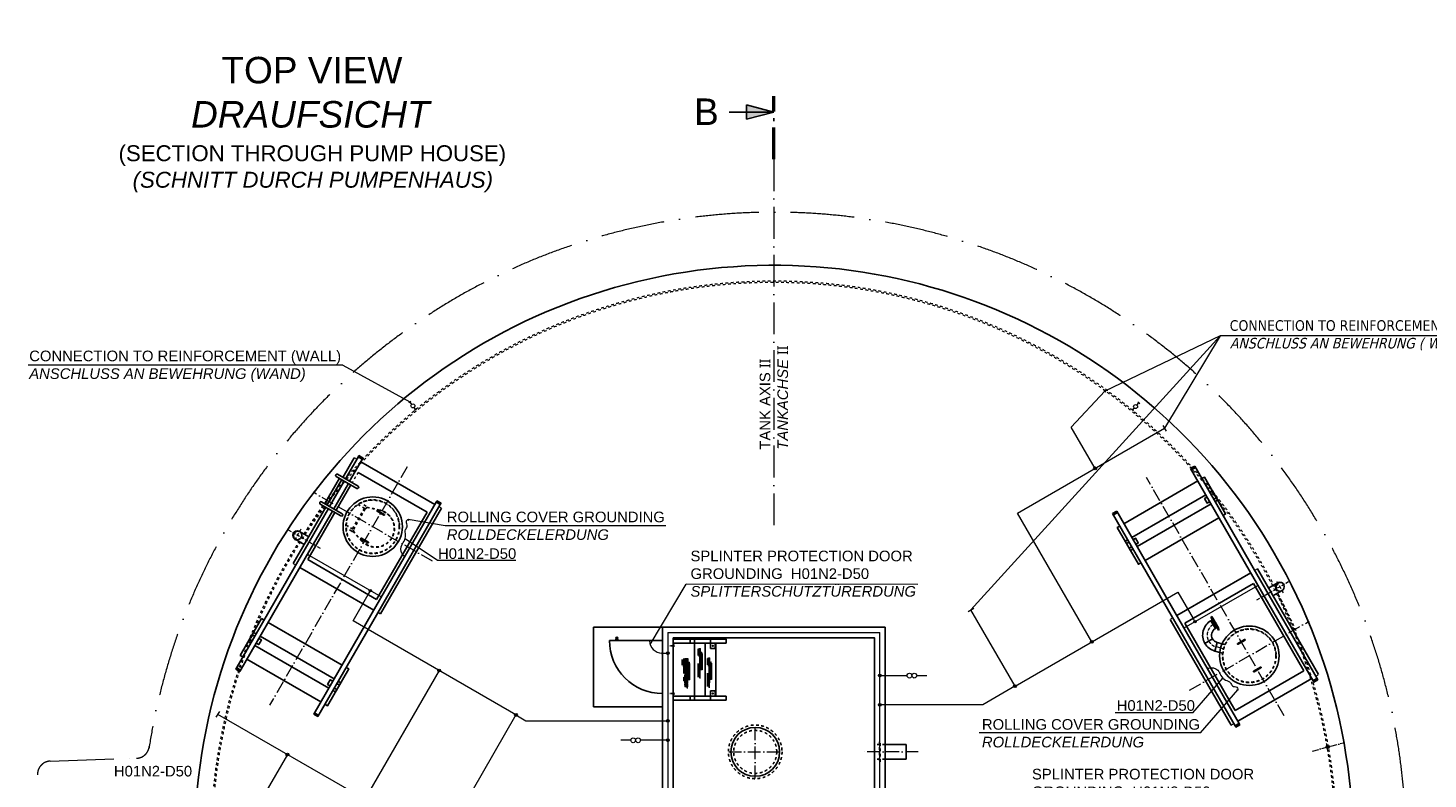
# Model space of a CAD drawing. Header units: millimetres. Extents: x 2605 to 1198744, y 17680 to 73723.
# Tile 4 of 256: x 5342 to 31750, y 35561 to 49722. Entities that reach past the tile are written whole.
import ezdxf

# ---------------------------------------------------------------- set-up
doc = ezdxf.new("R2010")
doc.units = ezdxf.units.MM
for name, pattern in [('ACAD_ISO02W100', [15, 12, -3]), ('ACAD_ISO10W100', [18, 12, -3, 0, -3]), ('JIS_02_1.0', [2, 1, -1])]:
    doc.linetypes.add(name, pattern=pattern)
for name, color, linetype, lineweight in [('Beschriftung', 7, 'Continuous', 9), ('HO1N2-D50', 4, 'Continuous', 18), ('Mittellinien', 7, 'Continuous', 5), ('Trennstelle', 36, 'Continuous', 18), ('Verz. Bandstahl 30x3_5mm auf Putz', 1, 'GRENZE2', 18), ('Verz. Bandstahl 30x3_5mm im Beton', 5, 'GRENZE1', 18)]:
    doc.layers.add(name, color=color, linetype=linetype, lineweight=lineweight)
doc.styles.add('LBB3.5M1000', font='isocp.shx', dxfattribs={"height": 3.5})
doc.linetypes.add('GRENZE1', pattern='A,6.35,-2.54,[133,ltypeshp.shx,S=2.54,R=0,X=-2.54,Y=0],-2.54,25.4', length=36.83)
doc.linetypes.add('GRENZE2', pattern='A,6.35,-2.54,[132,ltypeshp.shx,S=2.54,R=0,X=-2.54,Y=0],-2.54,25.4', length=36.83)

msp = doc.modelspace()

# ---------------------------------------------------------------- hatches: boundary and pattern name
at = {"lineweight": 13}
h = msp.add_hatch(dxfattribs=at)
h.set_pattern_fill('ANSI33', color=256, scale=50, style=0)
h.set_pattern_definition([(45, (-21381.03, 16915), (-224.5064, 224.5064), []), (45, (-21156.52, 16915), (-224.5064, 224.5064), [158.75, -79.375])])
h.paths.add_polyline_path([(30185.788, 45330.3269), (30185.788, 45333.8468), (30180.788, 45333.8468), (30160.788, 45330.3269)], flags=16)
h.paths.add_polyline_path([(30030.99285, 51049.66842), (30333.41425, 51049.66842), (30333.41487, 52684.15536), (30333.41487, 52689.15536), (30044.42735, 52689.15536), (30044.42735, 52655.15536), (30030.99345, 52655.15536)])
for points in [[(19409.77025, 48136.89445), (18897.57776, 48136.89445), (18897.57776, 48274.13601)], [(19409.77025, 48136.89445), (18897.57776, 47999.65289), (18897.57776, 48136.89445)]]:
    msp.add_hatch(color=256).paths.add_polyline_path(points)
h = msp.add_hatch()
h.set_pattern_fill('NET', color=253, scale=10, angle=-90)
h.set_pattern_definition([(270, (22268.953, 19943.946), (31.75, -6e-15), []), (360, (22268.953, 19943.946), (8e-15, 31.75), [])])
h.paths.add_polyline_path([(17992.26925, 38030.52315), (18033.77748, 38028.44697), (18035.85291, 37956.8201), (18069.05948, 37936.05873), (18069.05948, 37615.29497), (18030.66439, 37611.14267), (18026.51356, 37461.66057), (17974.62825, 37485.53617), (17970.47743, 37641.24675), (17969.43973, 37733.635), (18003.68403, 37733.635), (18003.68403, 37870.66027), (17971.51512, 37900.76435), (17971.51512, 37994.19065)])
h = msp.add_hatch()
h.set_pattern_fill('NET', color=253, scale=10, angle=-90)
h.set_pattern_definition([(270, (22033.394, 19756.056), (31.75, -6e-15), []), (360, (22033.394, 19756.056), (8e-15, 31.75), [])])
h.paths.add_polyline_path([(17756.71001, 37842.63242), (17798.21824, 37840.55625), (17800.29367, 37768.92938), (17833.50024, 37748.168), (17833.50024, 37427.40425), (17795.10514, 37423.25195), (17790.95432, 37273.76984), (17724.32349, 37298.98124), (17711.966, 37455.91115), (17725.67382, 37546.9636), (17697.67947, 37556.95407), (17697.67947, 37693.97934), (17673.1109, 37717.64351), (17673.1109, 37811.06982)])
h = msp.add_hatch()
h.set_pattern_fill('NET', color=253, scale=10, angle=-90)
h.set_pattern_definition([(270, (22446.4, 19764.36), (31.75, -6e-15), []), (360, (22446.4, 19764.36), (8e-15, 31.75), [])])
h.paths.add_polyline_path([(18169.717, 37850.93696), (18211.22523, 37848.86079), (18213.30066, 37777.23391), (18246.50723, 37756.47254), (18246.50723, 37435.70878), (18208.11213, 37431.55649), (18203.96131, 37282.07438), (18152.076, 37305.94999), (18147.92518, 37461.66057), (18146.88748, 37554.04881), (18181.13178, 37554.04881), (18181.13178, 37691.07409), (18148.96287, 37721.17816), (18148.96287, 37814.60447)])
at = {"layer": 'Beschriftung'}
for points in [[(10423.29843, 40241.59721, 0.4142135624), (10339.14843, 40157.44721), (10352.74109, 40157.44721, -0.316340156), (10423.29843, 40228.00455)], [(10352.74109, 40157.44721), (10339.14843, 40157.44721, 0.1989123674), (10363.79539, 40097.94418, -0.1800703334)], [(10423.29843, 40241.59721), (10423.29843, 40228.00455, -0.1800703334), (10482.80146, 40216.95025, 0.1989123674)], [(28956.24207, 39271.64876, 0.4142135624), (28872.09207, 39187.49876), (28885.68473, 39187.49876, -0.316340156), (28956.24207, 39258.0561)], [(28885.68473, 39187.49876), (28872.09207, 39187.49876, 0.1989123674), (28896.73903, 39127.99572, -0.1800703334)], [(28956.24207, 39271.64876), (28956.24207, 39258.0561, -0.1800703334), (29015.7451, 39247.00179, 0.1989123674)]]:
    msp.add_hatch(color=256, dxfattribs=at).paths.add_polyline_path(points)
at = {"layer": 'Verz. Bandstahl 30x3_5mm auf Putz'}
h = msp.add_hatch(color=256, dxfattribs=at)
h.dxf.hatch_style = 1
edge = h.paths.add_edge_path()
edge.add_arc((11801.45172, 39109.87682), 20.98101, 0, 360)
h = msp.add_hatch(color=256, dxfattribs=at)
h.dxf.hatch_style = 1
edge = h.paths.add_edge_path()
edge.add_arc((27354.77249, 38526.72351), 20.98101, 0, 360)
at = {"layer": 'Verz. Bandstahl 30x3_5mm im Beton'}
h = msp.add_hatch(color=256, dxfattribs=at)
h.dxf.hatch_style = 1
edge = h.paths.add_edge_path()
edge.add_arc((25469.31247, 41418.52275), 26.4653, 0, 360)
h = msp.add_hatch(color=256, dxfattribs=at)
h.dxf.hatch_style = 1
edge = h.paths.add_edge_path()
edge.add_arc((25409.23221, 38147.9262), 26.4653, 0, 360)
h = msp.add_hatch(color=256, dxfattribs=at)
h.dxf.hatch_style = 1
edge = h.paths.add_edge_path()
edge.add_arc((17410.85787, 37931.46028), 26.4653, 0, 360)
h = msp.add_hatch(color=256, dxfattribs=at)
h.dxf.hatch_style = 1
edge = h.paths.add_edge_path()
edge.add_arc((13097.09961, 37605.43285), 26.4653, 0, 360)
h = msp.add_hatch(color=256, dxfattribs=at)
h.dxf.hatch_style = 1
edge = h.paths.add_edge_path()
edge.add_arc((21408.65678, 37510.18266), 26.4653, 0, 360)
h = msp.add_hatch(color=256, dxfattribs=at)
h.dxf.hatch_style = 1
edge = h.paths.add_edge_path()
edge.add_arc((23959.32678, 37310.82291), 26.4653, 0, 360)
h = msp.add_hatch(color=256, dxfattribs=at)
h.dxf.hatch_style = 1
edge = h.paths.add_edge_path()
edge.add_arc((21408.58771, 36959.16663), 26.4653, 0, 360)
h = msp.add_hatch(color=256, dxfattribs=at)
h.dxf.hatch_style = 1
edge = h.paths.add_edge_path()
edge.add_arc((14547.00504, 36768.32956), 26.4653, 0, 360)
h = msp.add_hatch(color=256, dxfattribs=at)
h.dxf.hatch_style = 1
edge = h.paths.add_edge_path()
edge.add_arc((17409.77025, 36659.34272), 26.4653, 0, 360)
h = msp.add_hatch(color=256, dxfattribs=at)
h.dxf.hatch_style = 1
edge = h.paths.add_edge_path()
edge.add_arc((17409.77025, 36290.96656), 26.4653, 0, 360)
h = msp.add_hatch(color=256, dxfattribs=at)
h.dxf.hatch_style = 1
edge = h.paths.add_edge_path()
edge.add_arc((10234.63977, 36022.1656), 26.4653, 0, 360)

# ---------------------------------------------------------------- linework, layer by layer
at = {"linetype": 'ACAD_ISO10W100', "lineweight": 50, "ltscale": 50}
msp.add_line((19409.77025, 47247.47298), (19409.77025, 48436.89445), dxfattribs=at)
for p, q in [((19409.77025, 48136.89445), (18569.85628, 48136.89445)), ((19409.77025, 48136.89445), (18897.57776, 48274.13601)), ((18897.57776, 48274.13601), (18897.57776, 48136.89445)), ((19409.77025, 48136.89445), (18897.57776, 47999.65289)), ((18897.57776, 47999.65289), (18897.57776, 48136.89445)), ((11496.50351, 41616.29294), (11283.57851, 41247.49602)), ((11569.29197, 41632.00353), (11331.36697, 41219.90534)), ((11409.30926, 41174.90534), (11647.23426, 41587.00353)), ((11569.29197, 41632.00353), (11584.29197, 41657.98429)), ((11657.23426, 41604.32403), (11579.29197, 41649.32403)), ((11662.23426, 41612.98429), (11584.29197, 41657.98429)), ((13016.22103, 40738.88362), (11622.23426, 41543.70226)), ((11662.23426, 41612.98429), (11647.23426, 41587.00353)), ((11259.42851, 41205.66699), (10983.57851, 40727.88078)), ((11155.50546, 41265.66699), (11545.21689, 41040.66699)), ((11569.36689, 41082.49602), (11179.65546, 41307.49602)), ((12868.74669, 40593.08786), (11569.70859, 41343.08786)), ((27272.30624, 41413.79845), (27350.24852, 41458.79845)), ((28377.30624, 39499.8823), (27272.30624, 41413.79845)), ((27277.30624, 41405.13819), (27355.24852, 41450.13819)), ((27350.24852, 41458.79845), (28455.24852, 39544.8823)), ((11307.21697, 41178.07631), (11031.36697, 40700.2901)), ((11109.30926, 40655.2901), (11385.15926, 41133.07631)), ((11432.63359, 41105.66699), (11156.78359, 40627.88078)), ((27683.03699, 40992.75465), (27635.24852, 40965.16397)), ((27683.03699, 40992.75465), (27783.03699, 40819.54957)), ((10959.42851, 40686.05175), (10346.50351, 39624.43451)), ((10855.50546, 40746.05175), (11245.21689, 40521.05175)), ((11269.36689, 40562.88078), (10879.65546, 40787.88078)), ((11836.22103, 38695.06367), (13041.22103, 40782.18489)), ((13119.16331, 40737.18489), (11914.16331, 38650.06367)), ((13056.22103, 40808.16565), (13041.22103, 40782.18489)), ((13051.22103, 40799.5054), (13129.16331, 40754.5054)), ((13056.22103, 40808.16565), (13134.16331, 40763.16565)), ((13119.16331, 40737.18489), (13134.16331, 40763.16565)), ((27557.30624, 40920.16397), (26163.31947, 40115.34533)), ((27657.30624, 40746.95888), (26263.31947, 39942.14025)), ((27783.03699, 40819.54957), (27735.24852, 40791.95888)), ((11007.21697, 40658.46107), (10364.29197, 39544.8823)), ((10572.73426, 39725.91493), (11085.15926, 40613.46107)), ((11132.63359, 40586.05175), (10619.70859, 39697.63959)), ((11918.74669, 38947.63959), (12868.74669, 40593.08786)), ((12055.17955, 40533.94822), (11925.27574, 40608.94822)), ((11933.27574, 40622.80463), (12063.17955, 40547.80463)), ((11991.95178, 38674.43451), (13141.95178, 40666.29294)), ((25878.31947, 40608.97981), (25800.37718, 40563.97981)), ((25800.37718, 40563.97981), (26905.37718, 38650.06367)), ((25883.31947, 40600.31955), (25805.37718, 40555.31955)), ((26983.31947, 38695.06367), (25878.31947, 40608.97981)), ((10465.37343, 40230.32325), (10637.96601, 40129.26237)), ((10381.22343, 40084.57117), (10554.42851, 39984.57117)), ((11755.17955, 40014.33298), (11625.27574, 40089.33298)), ((11633.27574, 40103.18939), (11763.17955, 40028.18939)), ((26085.37718, 40070.34533), (26037.58872, 40042.75465)), ((26037.58872, 40042.75465), (26137.58872, 39869.54957)), ((26185.37718, 39897.14025), (26137.58872, 39869.54957)), ((10572.73426, 39725.91493), (9337.23426, 37585.96616)), ((10619.70859, 39697.63959), (11918.74669, 38947.63959)), ((9259.29197, 37630.96616), (10364.29197, 39544.8823)), ((10472.23426, 39551.84383), (11866.22103, 38747.02519)), ((28407.30624, 39447.92078), (27013.31947, 38643.10214)), ((28377.30624, 39499.8823), (29582.30624, 37412.76108)), ((29660.24852, 37457.76108), (28455.24852, 39544.8823)), ((29683.03699, 37528.65303), (28533.03699, 39520.51146)), ((28459.83191, 39247.30638), (27160.7938, 38497.30638)), ((29409.83191, 37601.85811), (28459.83191, 39247.30638)), ((28914.16707, 39260.3748), (28740.96199, 39160.3748)), ((28998.31707, 39114.62272), (28825.11199, 39014.62272)), ((11836.22103, 38695.06367), (10731.22103, 36781.14752)), ((10809.16331, 36736.14752), (11914.16331, 38650.06367)), ((11944.16331, 38702.02519), (11991.95178, 38674.43451)), ((26887.58872, 38570.51146), (28037.58872, 36578.65303)), ((28110.37718, 36562.94244), (26905.37718, 38650.06367)), ((26983.31947, 38695.06367), (28188.31947, 36607.94244)), ((27671.76097, 38621.99509), (27655.30649, 38612.49509)), ((27797.80649, 38365.67785), (27655.30649, 38612.49509)), ((27666.29496, 38551.4625), (27680.55649, 38568.7608)), ((27814.26097, 38375.17785), (27671.76097, 38621.99509)), ((27692.60905, 38591.88516), (27690.01097, 38590.38516)), ((27798.60905, 38408.28777), (27692.60905, 38591.88516)), ((9496.50351, 38152.19132), (9596.50351, 38325.3964)), ((9596.50351, 38325.3964), (9644.29197, 38297.80572)), ((17309.77025, 38422.47298), (16009.77025, 38422.47298)), ((16009.77025, 38422.47298), (16009.77025, 36922.47298)), ((17409.77025, 38422.47298), (17283.92025, 38422.47298)), ((27160.7938, 38497.30638), (28110.7938, 36851.85811)), ((27655.90265, 38545.4625), (27666.29496, 38551.4625)), ((27655.90265, 38545.4625), (27666.29496, 38551.4625)), ((27666.29496, 38551.4625), (27750.44496, 38405.71043)), ((27740.05265, 38399.71043), (27750.44496, 38405.71043)), ((27740.05265, 38399.71043), (27750.44496, 38405.71043)), ((27750.44496, 38405.71043), (27772.55649, 38409.41213)), ((27798.60905, 38408.28777), (27796.01097, 38406.78777)), ((27814.26097, 38375.17785), (27797.80649, 38365.67785)), ((9496.50351, 38152.19132), (9544.29197, 38124.60064)), ((9622.23426, 38079.60064), (11016.22103, 37274.782)), ((9722.23426, 38252.80572), (11116.22103, 37447.98708)), ((17309.77025, 38172.47298), (16309.77025, 38172.47298)), ((17914.77025, 38197.47298), (17914.77025, 38122.47298)), ((27774.98771, 38134.35229), (27867.31597, 38109.61301)), ((28161.36095, 38114.27324), (28291.26476, 38189.27324)), ((28299.26476, 38175.41684), (28169.36095, 38100.41684)), ((27731.42847, 37971.78698), (27823.75672, 37947.04769)), ((9337.23426, 37585.96616), (9259.29197, 37630.96616)), ((9342.23426, 37594.62641), (9264.29197, 37639.62641)), ((28110.7938, 36851.85811), (29409.83191, 37601.85811)), ((28461.36095, 37594.658), (28591.26476, 37669.658)), ((28599.26476, 37655.8016), (28469.36095, 37580.8016)), ((11141.95178, 37202.19132), (11241.95178, 37375.3964)), ((11194.16331, 37402.98708), (11241.95178, 37375.3964)), ((28163.31947, 36651.24371), (29557.30624, 37456.06235)), ((29597.30624, 37386.78032), (29582.30624, 37412.76108)), ((29592.30624, 37395.44057), (29670.24852, 37440.44057)), ((29597.30624, 37386.78032), (29675.24852, 37431.78032)), ((29660.24852, 37457.76108), (29675.24852, 37431.78032)), ((11094.16331, 37229.782), (11141.95178, 37202.19132)), ((17914.77025, 37122.47298), (17914.77025, 37047.47298)), ((10731.22103, 36781.14752), (10809.16331, 36736.14752)), ((10736.22103, 36789.80778), (10814.16331, 36744.80778)), ((16009.77025, 36922.47298), (17309.77025, 36922.47298)), ((28110.37718, 36562.94244), (28125.37718, 36536.96168)), ((28198.31947, 36590.62194), (28120.37718, 36545.62194)), ((28203.31947, 36581.96168), (28125.37718, 36536.96168)), ((28203.31947, 36581.96168), (28188.31947, 36607.94244)), ((21509.77025, 36208.97298), (21909.77025, 36208.97298)), ((21909.77025, 36208.97298), (21909.77025, 35935.97298)), ((21909.77025, 35935.97298), (21509.77025, 35935.97298))]:
    msp.add_line(p, q)
at = {"linetype": 'ACAD_ISO10W100', "lineweight": 18, "ltscale": 50}
msp.add_line((19409.77025, 47247.47298), (19409.77025, 40281.00132), dxfattribs=at)
at = {"linetype": 'JIS_02_1.0', "lineweight": 18, "ltscale": 50}
for p, q in [((11544.29197, 41588.70226), (11496.50351, 41616.29294)), ((11569.70859, 41343.08786), (11456.78359, 41147.49602)), ((13141.95178, 40666.29294), (13094.16331, 40693.88362)), ((10346.50351, 39624.43451), (10394.29197, 39596.84383)), ((28533.03699, 39520.51146), (28485.24852, 39492.92078)), ((26935.37718, 38598.10214), (26887.58872, 38570.51146)), ((29635.24852, 37501.06235), (29683.03699, 37528.65303)), ((28037.58872, 36578.65303), (28085.37718, 36606.24371))]:
    msp.add_line(p, q, dxfattribs=at)
at = {"linetype": 'ACAD_ISO10W100', "lineweight": 18, "ltscale": 20}
for p, q in [((12494.22764, 41444.40183), (9899.22764, 36949.72998)), ((29035.31285, 36750.54414), (26440.31285, 41245.21599)), ((12970.06067, 39668.5688), (10718.39462, 40968.5688)), ((27254.47983, 37235.03742), (29506.14588, 38535.03742))]:
    msp.add_line(p, q, dxfattribs=at)
at = {"linetype": 'JIS_02_1.0', "ltscale": 50}
for p, q in [((11697.34502, 40664.16064), (11570.83175, 40737.20311)), ((11721.49502, 40705.98967), (11619.18204, 40765.0601)), ((11733.43171, 40682.49418), (11977.45601, 40627.50802)), ((11733.4458, 40687.52146), (11978.42745, 40632.41447)), ((11462.83477, 40277.97697), (11688.68477, 40669.16064)), ((11479.07144, 40266.0997), (11707.08911, 40661.03791)), ((11471.49502, 40272.97697), (11344.98175, 40346.01944)), ((11447.34502, 40231.14794), (11345.03204, 40290.21837)), ((11469.31434, 40230.03236), (11639.52923, 40045.42553)), ((11473.66105, 40232.55821), (11643.29261, 40048.72004)), ((21509.77025, 36208.97298), (21309.77025, 36208.97298)), ((21509.77025, 35935.97298), (21309.77025, 35935.97298))]:
    msp.add_line(p, q, dxfattribs=at)
at = {"linetype": 'ACAD_ISO10W100'}
for p, q in [((11916.02416, 40623.52722), (12072.43112, 40533.22563)), ((11921.62494, 40602.62485), (11936.92654, 40629.128)), ((12051.52875, 40527.62485), (12066.83035, 40554.128)), ((11616.02416, 40103.91198), (11772.43112, 40013.61038)), ((11621.62494, 40083.00961), (11636.92654, 40109.51276)), ((11751.52875, 40008.00961), (11766.83035, 40034.51276)), ((28308.51633, 38189.99584), (28152.10938, 38099.69424)), ((28157.71015, 38120.59661), (28173.01175, 38094.09347)), ((28287.61396, 38195.59661), (28302.91556, 38169.09347)), ((28608.51633, 37670.3806), (28452.10938, 37580.079)), ((28457.71015, 37600.98137), (28473.01175, 37574.47823)), ((28587.61396, 37675.98137), (28602.91556, 37649.47823))]:
    msp.add_line(p, q, dxfattribs=at)
at = {"linetype": 'ACAD_ISO10W100', "lineweight": 18, "ltscale": 5}
for p, q in [((10856.31113, 39907.44721), (10250.09335, 40257.44721)), ((10490.37343, 40273.62452), (10356.22343, 40041.2699)), ((28523.22937, 38937.49876), (29129.44715, 39287.49876)), ((29023.31707, 39071.32145), (28889.16707, 39303.67607))]:
    msp.add_line(p, q, dxfattribs=at)
at = {"linetype": 'ACAD_ISO10W100', "ltscale": 0.5}
for p, q in [((17446.60227, 38072.47298), (17533.6087, 38072.47298)), ((17514.72263, 38072.47298), (17536.72971, 38085.17878)), ((17536.72971, 38059.76719), (17514.72263, 38072.47298)), ((17446.60227, 37172.47298), (17533.6087, 37172.47298)), ((17536.72971, 37185.17878), (17514.72263, 37172.47298)), ((17514.72263, 37172.47298), (17536.72971, 37159.76719))]:
    msp.add_line(p, q, dxfattribs=at)
at = {"linetype": 'JIS_02_1.0', "ltscale": 5}
for p, q in [((17834.00647, 38197.47298), (17834.00647, 38122.47298)), ((18216.57124, 38197.47298), (18216.57124, 38122.47298)), ((17834.00647, 37122.47298), (17834.00647, 37047.47298)), ((18216.57124, 37122.47298), (18216.57124, 37047.47298))]:
    msp.add_line(p, q, dxfattribs=at)
at = {"color": 253, "linetype": 'JIS_02_1.0', "ltscale": 25}
for p, q in [((18273.43529, 38072.47298), (18247.72485, 38072.47298)), ((18260.58007, 38085.3282), (18260.58007, 38059.61777)), ((18273.43529, 37172.47298), (18247.72485, 37172.47298)), ((18260.58007, 37159.61777), (18260.58007, 37185.3282))]:
    msp.add_line(p, q, dxfattribs=at)
at = {"linetype": 'JIS_02_1.0', "ltscale": 7}
for p, q in [((27867.31597, 38109.61301), (27926.01863, 38093.88368)), ((27823.75672, 37947.04769), (27882.45939, 37931.31836))]:
    msp.add_line(p, q, dxfattribs=at)
at = {"linetype": 'ACAD_ISO10W100', "lineweight": 18, "ltscale": 10}
msp.add_line((29572.59174, 36087.98279), (30150.3954, 36242.80481), dxfattribs=at)
at = {"linetype": 'ACAD_ISO10W100', "lineweight": 13, "ltscale": 100}
for p, q in [((5761.50189, 35897.11452), (7390.41754, 35952.48697)), ((5646.01725, 32040.73496), (5520.37906, 35638.54194))]:
    msp.add_line(p, q, dxfattribs=at)
for points in [[(11583.6221, 41646.82403), (11573.6221, 41629.50353), (11642.90413, 41589.50353), (11652.90413, 41606.82403)], [(10940.27724, 40752.88078), (11216.12724, 41230.66699)], [(27350.9184, 41447.63819), (27360.9184, 41430.31768), (27291.63637, 41390.31768), (27281.63637, 41407.63819)], [(27885.24852, 40532.15126), (27933.03699, 40559.74195), (27533.03699, 41252.56227), (27485.24852, 41224.97159)], [(27407.30624, 41179.97159), (26013.31947, 40375.15295)], [(27660.24852, 40921.86269), (27707.87992, 40949.36269), (27757.87992, 40862.76015), (27710.24852, 40835.26015)], [(13124.83319, 40757.0054), (13114.83319, 40739.68489), (13045.55115, 40779.68489), (13055.55115, 40797.0054)], [(27632.30624, 40790.26015), (27584.67484, 40762.76015), (27534.67484, 40849.36269), (27582.30624, 40876.86269)], [(25809.70731, 40557.81955), (25819.70731, 40540.49905), (25888.98934, 40580.49905), (25878.98934, 40597.81955)], [(26413.31947, 39682.33263), (27807.30624, 40487.15126)], [(25935.37718, 40330.15295), (25887.58872, 40302.56227), (26287.58872, 39609.74195), (26335.37718, 39637.33263)], [(26110.37718, 40027.04406), (26062.74579, 39999.54406), (26112.74579, 39912.94152), (26160.37718, 39940.44152)], [(26238.31947, 39985.44152), (26285.95087, 40012.94152), (26235.95087, 40099.54406), (26188.31947, 40072.04406)], [(9794.29197, 38557.61334), (9746.50351, 38585.20402), (9346.50351, 37892.3837), (9394.29197, 37864.79302)], [(11266.22103, 37707.79471), (9872.23426, 38512.61334)], [(17309.77025, 33622.47298), (17309.77025, 30222.47298), (21509.77025, 30222.47298), (21509.77025, 38422.47298), (17309.77025, 38422.47298), (17309.77025, 33622.47298)], [(9569.29197, 38167.90191), (9521.66057, 38195.40191), (9571.66057, 38282.00445), (9619.29197, 38254.50445)], [(9697.23426, 38209.50445), (9744.86565, 38182.00445), (9694.86565, 38095.40191), (9647.23426, 38122.90191)], [(16444.77762, 38202.4227), (16444.77762, 38198.06496), (16456.87419, 38198.06496), (16456.87419, 38202.4227)], [(18304.5889, 38122.47298), (18304.5889, 38022.47298), (18216.57124, 38022.47298), (18216.57124, 38122.47298)], [(9472.23426, 37819.79302), (10866.22103, 37014.97438)], [(9268.6221, 37637.12641), (9278.6221, 37654.44692), (9347.90413, 37614.44692), (9337.90413, 37597.12641)], [(10944.16331, 36969.97438), (10991.95178, 36942.3837), (11391.95178, 37635.20402), (11344.16331, 37662.79471)], [(11091.22103, 37404.68581), (11043.58963, 37432.18581), (10993.58963, 37345.58327), (11041.22103, 37318.08327)], [(11119.16331, 37273.08327), (11166.79471, 37245.58327), (11216.79471, 37332.18581), (11169.16331, 37359.68581)], [(29665.9184, 37437.94057), (29655.9184, 37455.26108), (29586.63637, 37415.26108), (29596.63637, 37397.94057)], [(18304.5889, 37122.47298), (18304.5889, 37222.47298), (18216.57124, 37222.47298), (18216.57124, 37122.47298)], [(10809.83319, 36747.30778), (10819.83319, 36764.62829), (10750.55115, 36804.62829), (10740.55115, 36787.30778)], [(28124.70731, 36548.12194), (28114.70731, 36565.44244), (28183.98934, 36605.44244), (28193.98934, 36588.12194)]]:
    msp.add_lwpolyline(points)
at = {"linetype": 'JIS_02_1.0', "ltscale": 50}
for points in [[(11733.58473, 40682.4597), (11762.85098, 40675.86526), (11761.75191, 40670.98755), (11732.48566, 40677.58199)], [(12062.52891, 40596.6777), (12088.50967, 40581.6777), (12086.00967, 40577.34757), (12060.02891, 40592.34757)], [(11473.76617, 40232.44178), (11494.11035, 40210.39378), (11497.78502, 40213.78448), (11477.44084, 40235.83248)], [(11712.52891, 39990.45991), (11738.50967, 39975.45991), (11741.00967, 39979.79004), (11715.02891, 39994.79004)], [(21404.77025, 36258.97298), (21404.77025, 35885.97298), (21414.77025, 35885.97298), (21414.77025, 36258.97298)]]:
    msp.add_lwpolyline(points, close=True, dxfattribs=at)
for points in [[(27655.90265, 38545.4625), (27740.05265, 38399.71043, 0.4142135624), (27687.03387, 38201.84165), (27541.2818, 38117.69165, -0.4142135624)], [(27731.42847, 37971.78698, -0.1989123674), (27541.2818, 38117.69165), (27687.03387, 38201.84165, 0.1989123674), (27774.98771, 38134.35229)]]:
    msp.add_lwpolyline(points, format="xyb", close=True)
for points in [[(16429.99523, 38198.06496), (16429.99523, 38194.55712), (16471.65658, 38194.55712), (16471.65658, 38198.06496)], [(16433.14883, 38194.55712), (16433.14883, 38172.47298), (16468.50298, 38172.47298), (16468.50298, 38194.55712)], [(17509.77025, 38222.47298), (17509.77025, 30422.47298), (21309.77025, 30422.47298), (21309.77025, 38222.47298)], [(17514.72263, 38197.47298), (17514.72263, 38022.47298), (17509.77025, 38022.47298), (17509.77025, 38197.47298)], [(17514.72263, 38197.47298), (17514.72263, 38122.47298), (18509.5889, 38122.47298), (18509.5889, 38197.47298)], [(17514.72263, 37122.47298), (17514.72263, 38122.47298), (17914.72263, 38122.47298), (17914.72263, 37122.47298)], [(17914.77025, 37122.47298), (17914.77025, 38122.47298), (18114.72263, 38122.47298), (18114.72263, 37122.47298)], [(18114.72263, 37122.47298), (18114.72263, 38122.47298), (18314.67501, 38122.47298), (18314.67501, 37122.47298)], [(18269.12589, 38072.22515), (18265.4309, 38079.93485), (18256.88508, 38080.18269), (18252.03425, 38072.72082), (18255.72924, 38065.01112), (18264.27506, 38064.76328)], [(17514.72263, 37047.47298), (17514.72263, 37222.47298), (17509.77025, 37222.47298), (17509.77025, 37047.47298)], [(17514.72263, 37047.47298), (17514.72263, 37122.47298), (18509.5889, 37122.47298), (18509.5889, 37047.47298)], [(18269.12589, 37172.72082), (18265.4309, 37165.01112), (18256.88508, 37164.76328), (18252.03425, 37172.22515), (18255.72924, 37179.93485), (18264.27506, 37180.18269)]]:
    msp.add_lwpolyline(points, close=True)
for centre, radius in [((11844.22764, 40318.5688), 560), ((10423.29843, 40157.44721), 84.15), ((28956.24207, 39187.49876), 84.15), ((28380.31285, 37885.03742), 560), ((16450.8259, 38218.89563), 17.54819), ((19059.77025, 36072.47298), 460)]:
    msp.add_circle(centre, radius)
for centre, radius in [((11844.22764, 40318.5688), 506), ((11844.22764, 40318.5688), 500), ((28380.31285, 37885.03742), 506), ((28380.31285, 37885.03742), 500), ((19059.77025, 36072.47298), 506), ((19059.77025, 36072.47298), 406)]:
    msp.add_circle(centre, radius, dxfattribs=at)
at = {"linetype": 'JIS_02_1.0', "ltscale": 10}
msp.add_circle((29861.49357, 36165.3938), 19, dxfattribs=at)
at = {"linetype": 'ACAD_ISO10W100', "lineweight": 13, "ltscale": 100}
for centre, radius, start, end in [((19409.77025, 34322.47298), 11925, 312.98024376, 171.218331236), ((7381.69266, 36202.33468), 250, 272, 354.047860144), ((5770.22677, 35647.26681), 250, 92, 182)]:
    msp.add_arc(centre, radius, start, end, dxfattribs=at)
for centre, radius, start, end in [((19409.77025, 34322.47298), 10925, 313.253316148, 176.906161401), ((11167.58046, 41286.58151), 24.15, 60, 240), ((11557.29189, 41061.58151), 24.15, 240, 60), ((10867.58046, 40766.96626), 24.15, 60, 240), ((11257.29189, 40541.96626), 24.15, 240, 60), ((11929.27574, 40615.87643), 8, 60, 240), ((12059.17955, 40540.87643), 8, 240, 60), ((11629.27574, 40096.26118), 8, 60, 240), ((11759.17955, 40021.26118), 8, 240, 60), ((17309.77025, 38172.47298), 1000, 180, 270), ((28165.36095, 38107.34504), 8, 120, 300), ((28295.26476, 38182.34504), 8, 300, 120), ((28465.36095, 37587.7298), 8, 120, 300), ((28595.26476, 37662.7298), 8, 300, 120)]:
    msp.add_arc(centre, radius, start, end)
at = {"linetype": 'JIS_02_1.0', "lineweight": 18, "ltscale": 50}
for centre, radius, start, end in [((19409.77025, 34322.47298), 10625, 334.399244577, 139.511530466), ((19409.77025, 34322.47298), 10600, 334.409640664, 139.486512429), ((19409.77025, 34322.47298), 10625, 139.776303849, 142.786496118), ((19409.77025, 34322.47298), 10600, 139.751931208, 142.769392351), ((19409.77025, 34322.47298), 10625, 143.048958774, 176.761938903), ((19409.77025, 34322.47298), 10600, 143.032483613, 176.74955033), ((23138.67948, 32181.13324), 14919, 145.094160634, 147.566805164), ((23138.67948, 32181.13324), 14909, 145.090862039, 147.565486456), ((23138.67948, 32181.13324), 14919, 144.487357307, 144.907958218), ((23138.67948, 32181.13324), 14909, 144.901027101, 144.904533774), ((15685.86101, 32172.47298), 14909, 24.901027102, 27.523739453), ((15685.86101, 32172.47298), 14919, 24.487357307, 27.525400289)]:
    msp.add_arc(centre, radius, start, end, dxfattribs=at)
at = {"linetype": 'ACAD_ISO02W100', "lineweight": 18, "ltscale": 10}
for centre, start, end in [((23238.67948, 32354.33832), 141.489116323, 141.514340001), ((23138.67948, 32181.13324), 144.901027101, 144.904533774), ((15790.86101, 31990.60765), 21.489116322, 21.514340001)]:
    msp.add_arc(centre, 14909, start, end, dxfattribs=at)
at = {"linetype": 'ACAD_ISO02W100', "lineweight": 18, "ltscale": 7}
msp.add_arc((23138.67948, 32181.13324), 14919, 144.487357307, 144.907958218, dxfattribs=at)
at = {"linetype": 'JIS_02_1.0', "ltscale": 50}
for centre, radius, start, end in [((11709.42002, 40685.07515), 24.15, 240, 60), ((11900.51929, 40286.0688), 355, 222.677294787, 77.322705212), ((11900.51929, 40286.0688), 350, 222.698413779, 77.301586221), ((11459.42002, 40252.06245), 24.15, 240, 60)]:
    msp.add_arc(centre, radius, start, end, dxfattribs=at)
at = {"layer": 'Beschriftung'}
for p, q in [((27828.29, 43916.7379), (23128.17333, 38752.47113)), ((27828.29, 43916.7379), (25653.80245, 42876.80298)), ((27828.29, 43916.7379), (26778.83141, 42173.93101)), ((36759.73211, 43916.7379), (27828.29, 43916.7379)), ((11277.83557, 43362.8007), (5341.87664, 43362.8007)), ((11277.83557, 43362.8007), (12543.4278, 42672.59653)), ((13211.90326, 40334.22478), (12511.90208, 40451.27562)), ((17376.06254, 40334.22478), (13211.90326, 40334.22478)), ((13067.91639, 39679.18411), (12455.78953, 40087.39835)), ((14543.30196, 39679.18411), (13067.91639, 39679.18411)), ((17078.91516, 38095.78135), (17758.44286, 39234.77736)), ((22127.14562, 39230.24398), (17758.44286, 39234.77736)), ((27311.55212, 36805.7852), (27880.68034, 37464.47396)), ((27459.04935, 36431.75107), (28161.23276, 37240.75604)), ((27311.55212, 36805.7852), (25846.41228, 36805.7852)), ((27459.04935, 36431.75107), (23283.75335, 36431.75107))]:
    msp.add_line(p, q, dxfattribs=at)
msp.add_circle((29861.49357, 36165.3938), 30, dxfattribs=at)
for centre in [(10438.20038, 40142.54525), (28971.14402, 39172.5968)]:
    msp.add_arc(centre, 86.74883, 59.059982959, 210.940017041, dxfattribs=at)
at = {"layer": 'HO1N2-D50', "linetype": 'Continuous'}
for p, q in [((12507.14481, 40465.50125), (12516.65935, 40437.05)), ((12437.67254, 39742.43727), (12452.67254, 39768.41804)), ((17297.44273, 37946.46028), (17297.44273, 37916.46028)), ((27586.95721, 37655.16146), (27601.95721, 37629.1807)), ((28175.93115, 37237.76314), (28146.53437, 37243.74893))]:
    msp.add_line(p, q, dxfattribs=at)
at = {"layer": 'HO1N2-D50'}
msp.add_line((17080.59628, 38162.99535), (17050.59628, 38162.99535), dxfattribs=at)
msp.add_arc((17309.77025, 38175.32287), 244.17397, 182.893900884, 267.106099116, dxfattribs=at)
at = {"layer": 'HO1N2-D50', "linetype": 'Continuous'}
for points in [[(12445.17254, 39755.42765), (12429.85406, 39768.50475), (12380.32292, 39940.28385), (12436.43487, 40042.47757), (12465.25237, 40160.07506), (12463.80967, 40264.27733), (12496.44732, 40328.85435), (12478.94905, 40411.56448), (12495.08499, 40442.24655), (12511.90208, 40451.27562)], [(27591.97551, 37646.4695), (27610.95985, 37653.19714), (27784.49048, 37610.20282), (27844.93687, 37510.51158), (27932.37053, 37426.75615), (28023.33369, 37375.90443), (28062.94021, 37315.35089), (28143.31842, 37289.14977), (28161.8219, 37259.8346), (28161.23276, 37240.75604)]]:
    msp.add_spline(points, degree=3, dxfattribs=at)
at = {"layer": 'Mittellinien', "linetype": 'ACAD_ISO10W100', "ltscale": 5}
for p, q in [((27697.97765, 38472.58647), (27763.08327, 38510.17521)), ((27909.98428, 38011.06158), (27753.20809, 38053.06963))]:
    msp.add_line(p, q, dxfattribs=at)
at = {"layer": 'Mittellinien', "linetype": 'ACAD_ISO10W100', "ltscale": 20}
for p, q in [((19059.77025, 35572.26668), (19059.77025, 36572.67929)), ((18559.56394, 36072.47298), (19559.97656, 36072.47298)), ((22132.74159, 36072.47298), (21089.76886, 36072.47298))]:
    msp.add_line(p, q, dxfattribs=at)
at = {"layer": 'Mittellinien', "linetype": 'ACAD_ISO10W100', "ltscale": 5}
for start, end in [(120, 210), (210, 255)]:
    msp.add_arc((27812.47765, 38274.26665), 229, start, end, dxfattribs=at)
at = {"layer": 'Trennstelle'}
for p, q in [((21409.77025, 37510.18266), (21924.22291, 37510.18266)), ((22106.40511, 37510.18266), (22294.89715, 37510.18266)), ((16713.13538, 36290.96656), (16524.64334, 36290.96656)), ((17409.77025, 36290.96656), (16895.31759, 36290.96656))]:
    msp.add_line(p, q, dxfattribs=at)
for centre in [(21969.76846, 37510.18266), (22060.85956, 37510.18266), (16758.68094, 36290.96656), (16849.77204, 36290.96656)]:
    msp.add_circle(centre, 45.54555, dxfattribs=at)
at = {"layer": 'Verz. Bandstahl 30x3_5mm auf Putz', "linetype": 'Continuous'}
for p, q in [((10624.24854, 39806.85074), (10609.24854, 39780.86998)), ((11760.52489, 39038.989), (11801.45172, 39109.87682)), ((12011.05895, 39006.1814), (11996.05895, 38980.20064)), ((27318.84526, 38588.95084), (27354.77249, 38526.72351))]:
    msp.add_line(p, q, dxfattribs=at)
at = {"layer": 'Verz. Bandstahl 30x3_5mm auf Putz', "ltscale": 10}
for p, q in [((12003.55895, 38993.19102), (10616.74854, 39793.86036)), ((27152.66602, 38410.0364), (28539.47121, 39210.71478))]:
    msp.add_line(p, q, dxfattribs=at)
at = {"layer": 'Verz. Bandstahl 30x3_5mm auf Putz', "linetype": 'Continuous'}
for centre in [(11801.45172, 39109.87682), (27354.77249, 38526.72351)]:
    msp.add_circle(centre, 20.98101, dxfattribs=at)
at = {"layer": 'Verz. Bandstahl 30x3_5mm im Beton', "ltscale": 15}
for p, q in [((25020.88208, 42197.15554), (25653.80245, 42876.80298)), ((25020.88208, 42197.15554), (25653.80245, 42876.80298)), ((25470.42593, 41418.52275), (25020.88208, 42197.15554)), ((26747.03334, 42229.00688), (26810.62948, 42118.85513)), ((23073.91094, 38722.13571), (23181.57576, 38784.29603)), ((23960.50931, 37310.82291), (23128.17333, 38752.47113)), ((17409.77025, 38322.47298), (21409.77025, 38322.47298)), ((17409.77025, 38322.47298), (17409.77025, 30322.47298)), ((21409.77025, 30322.47298), (21409.77025, 38322.47298)), ((17297.44273, 37931.46028), (17409.77025, 37931.46028)), ((23959.32678, 37310.82291), (23350.24024, 36959.16663)), ((8893.87949, 36723.46227), (8957.47563, 36833.61402)), ((14546.41377, 36769.35366), (13714.07778, 35327.70544)), ((14547.00504, 36768.32956), (14735.77578, 36659.34272)), ((23350.24024, 36959.16663), (21409.77025, 36959.16663)), ((14735.77578, 36659.34272), (17409.77025, 36659.34272)), ((10234.08304, 36023.12989), (9784.53919, 35244.4971))]:
    msp.add_line(p, q, dxfattribs=at)
at = {"layer": 'Verz. Bandstahl 30x3_5mm im Beton', "linetype": 'Continuous', "ltscale": 15}
for p, q in [((25634.05142, 42891.93056), (25673.55347, 42861.6754)), ((12523.79417, 42657.31691), (12563.06144, 42687.87615)), ((12579.39302, 42626.38283), (12543.4278, 42672.59653)), ((12653.06628, 42531.71597), (12625.46362, 42567.18415)), ((12633.43264, 42516.43635), (12672.69991, 42546.99559)), ((26160.83507, 42537.27126), (26198.32288, 42504.55353)), ((26179.57898, 42520.91239), (26209.13128, 42554.77327)), ((26179.57898, 42520.91239), (26209.13128, 42554.77327)), ((26179.57898, 42520.91239), (26209.13128, 42554.77327)), ((26258.45599, 42611.28927), (26296.96153, 42655.40872)), ((26278.21763, 42671.76759), (26315.70544, 42639.04985))]:
    msp.add_line(p, q, dxfattribs=at)
at = {"layer": 'Verz. Bandstahl 30x3_5mm im Beton', "ltscale": 15}
for points in [[(25410.41474, 38147.9262), (24009.20769, 40574.88801), (26778.83141, 42173.93101)], [(14546.41377, 36769.35366), (11474.21618, 38543.08777), (11760.52489, 39038.989)], [(23960.50931, 37310.82291), (27032.7069, 39084.55701), (27318.84526, 38588.95084)], [(13096.50834, 37606.45695), (11695.30128, 35179.49514), (8925.67756, 36778.53814)]]:
    msp.add_lwpolyline(points, dxfattribs=at)
for centre in [(12602.42832, 42596.78349), (26233.79364, 42583.03127)]:
    msp.add_circle(centre, 37.50661, dxfattribs=at)
at = {"layer": 'Verz. Bandstahl 30x3_5mm im Beton', "linetype": 'Continuous', "ltscale": 15}
for centre in [(25469.31247, 41418.52275), (25409.23221, 38147.9262), (17410.85787, 37931.46028), (13097.09961, 37605.43285), (21408.65678, 37510.18266), (23959.32678, 37310.82291), (21408.58771, 36959.16663), (14547.00504, 36768.32956), (17409.77025, 36659.34272), (17409.77025, 36290.96656), (10234.63977, 36022.1656)]:
    msp.add_circle(centre, 26.4653, dxfattribs=at)

# ---------------------------------------------------------------- texts
at = {"layer": 'Beschriftung', "attachment_point": 1, "style": 'LBB3.5M1000'}
for s, insert, char_height, width in [('\\pi2004.5;{\\fArial|b0|i0|c0|p34;TOP VIEW\\P\\pi1431.8;\\fArial|b0|i1|c0|p34;DRAUFSICHT\\P\\pi64.583;\\fArial|b0|i0|c0|p34;\\H0.6x;(SECTION THROUGH PUMP HOUSE)\\P\\pi330.31;\\fArial|b0|i1|c0|p34;(SCHNITT DURCH PUMPENHAUS)}', (6985.51128, 49177.65283), 500, 7399.7669481), ('{\\fArial|b0|i0|c0|p34;B}', (17906.48317, 48392.79136), 500, 335.8461916), ('{\\fTahoma|b0|i0|c0|p34;CONNECTION TO REINFORCEMENT ( WALL, ROOF ) AND STEEL TANK\\P\\fTahoma|b0|i1|c0|p34;ANSCHLUSS AN BEWEHRUNG ( WAND, DECKE ) UND STAHLBEHÄLTER}', (28011.15317, 44211.99455), 200, 10418.2335027), ('{\\fArial|b0|i0|c0|p34;CONNECTION TO REINFORCEMENT (WALL)\\P\\fArial|b0|i1|c0|p34;ANSCHLUSS AN BEWEHRUNG (WAND)}', (5365.48252, 43638.0987), 200, 5981.0920088), ('{\\fArial|b0|i0|c0|p34;ROLLING COVER GROUNDING\\P\\fArial|b0|i1|c0|p34;ROLLDECKELERDUNG}', (13241.40554, 40602.01647), 200, 5981.0920088), ('{\\fArial|b0|i0|c0|p34;H01N2-D50}', (13076.22153, 39910.94754), 200, 5981.0920088), ('{\\fArial|b0|i0|c0|p34;SPLINTER PROTECTION DOOR GROUNDING  H01N2-D50\\P\\fArial|b0|i1|c0|p34;SPLITTERSCHUTZTÜRERDUNG}', (17839.18289, 39866.21142), 200, 4244.0864371), ('{\\fArial|b0|i0|c0|p34;H01N2-D50}', (25878.56997, 37046.86849), 200, 5981.0920088), ('{\\fArial|b0|i0|c0|p34;ROLLING COVER GROUNDING\\P\\fArial|b0|i1|c0|p34;ROLLDECKELERDUNG}', (23336.28778, 36690.22401), 200, 5981.0920088), ('{\\fArial|b0|i0|c0|p34;H01N2-D50}', (6962.51921, 35808.79221), 200, 5981.0920088), ('{\\fArial|b0|i0|c0|p34;SPLINTER PROTECTION DOOR GROUNDING  H01N2-D50\\P\\fArial|b0|i1|c0|p34;SPLITTERSCHUTZTÜRERDUNG}', (24279.67119, 35752.45035), 200, 4265.663881)]:
    msp.add_mtext(s, dxfattribs=dict(at, insert=insert, char_height=char_height, width=width))
at = {"layer": 'Beschriftung', "insert": (19144.80629, 41771.80662), "char_height": 200, "width": 2206.150288, "attachment_point": 1, "rotation": 90, "style": 'LBB3.5M1000'}
msp.add_mtext('{\\fArial|b0|i0|c0|p34;TANK AXIS \\fSegoe UI|b0|i0|c0|p34;II\\fArial|b0|i0|c0|p34;\\P\\fArial|b0|i1|c0|p34;TANKACHSE \\fSegoe UI|b0|i0|c0|p34;II}', dxfattribs=at)

doc.saveas('drawing.dxf')
